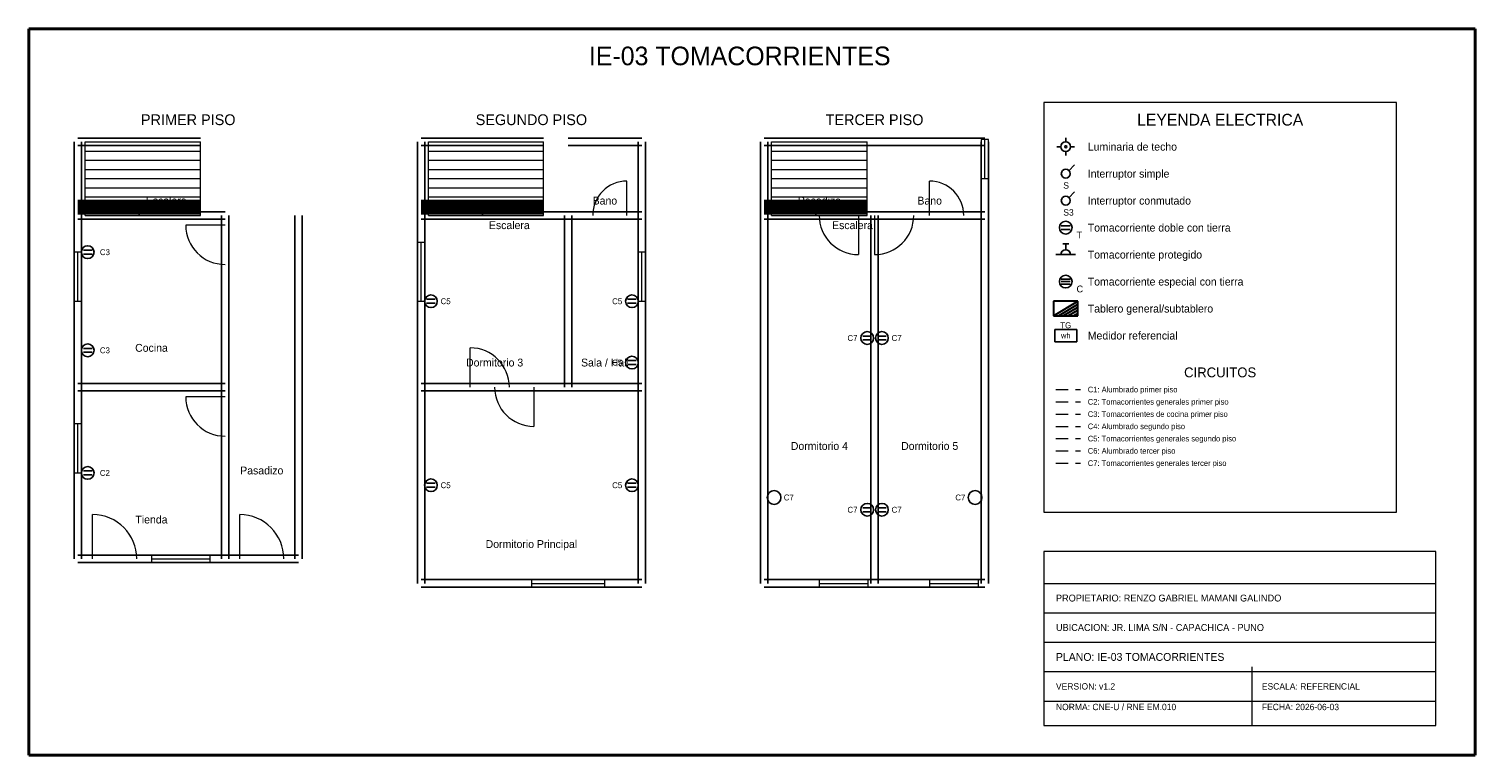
# Model space of a CAD drawing. Header units: metres. Extents: x -1 to 28.5, y -1 to 13.8.
import ezdxf
from ezdxf.enums import TextEntityAlignment as Align

# ---------------------------------------------------------------- set-up
doc = ezdxf.new("R2010")
doc.units = ezdxf.units.M
doc.linetypes.add('DASHED', pattern=[0.4, 0.25, -0.15])
for name, color, linetype, lineweight, true_color in [('ARQ_ESCALERAS', 7, 'CONTINUOUS', 15, 0x787878), ('ARQ_MUROS', 7, 'CONTINUOUS', 25, 0x141414), ('ARQ_PUERTAS', 7, 'CONTINUOUS', 15, 0x787878), ('ARQ_TEXTOS', 7, 'CONTINUOUS', 13, 0x787878), ('ARQ_VENTANAS', 7, 'CONTINUOUS', 15, 0x1496aa), ('ELEC_CIRCUITO_C1', 7, 'DASHED', 20, 0xdc7d19), ('ELEC_CIRCUITO_C2', 7, 'DASHED', 20, 0x2355b4), ('ELEC_CIRCUITO_C3', 7, 'DASHED', 20, 0xc81e1e), ('ELEC_CIRCUITO_C4', 7, 'DASHED', 20, 0xdc7d19), ('ELEC_CIRCUITO_C5', 7, 'DASHED', 20, 0x2355b4), ('ELEC_CIRCUITO_C6', 7, 'DASHED', 20, 0xdc7d19), ('ELEC_CIRCUITO_C7', 7, 'DASHED', 20, 0x2355b4), ('ELEC_INTERRUPTORES', 7, 'CONTINUOUS', 25, 0xdc7d19), ('ELEC_LEYENDA', 7, 'CONTINUOUS', 18, 0x141414), ('ELEC_LUMINARIAS', 7, 'CONTINUOUS', 25, 0xdc7d19), ('ELEC_MEDIDOR', 7, 'CONTINUOUS', 25, 0x1e8246), ('ELEC_ROTULO', 7, 'CONTINUOUS', 20, 0x141414), ('ELEC_TABLEROS', 7, 'CONTINUOUS', 30, 0xc81e1e), ('ELEC_TEXTOS', 7, 'CONTINUOUS', 13, 0x141414), ('ELEC_TOMACORRIENTES', 7, 'CONTINUOUS', 25, 0x2355b4), ('MARCO', 7, 'CONTINUOUS', 40, 0x141414)]:
    doc.layers.add(name, color=color, linetype=linetype, lineweight=lineweight, true_color=true_color)

msp = doc.modelspace()

# ---------------------------------------------------------------- linework, layer by layer
at = {"layer": 'ARQ_ESCALERAS'}
for p, q in [((0.15, 10), (0.15, 11.5)), ((0.15, 11.5), (2.5, 11.5)), ((0.15, 11.312), (2.5, 11.312)), ((2.5, 10), (2.5, 11.5)), ((7.15, 10), (7.15, 11.5)), ((7.15, 11.5), (9.5, 11.5)), ((7.15, 11.312), (9.5, 11.312)), ((9.5, 10), (9.5, 11.5)), ((14.15, 10), (14.15, 11.5)), ((14.15, 11.5), (16.1, 11.5)), ((14.15, 11.312), (16.1, 11.312)), ((16.1, 10), (16.1, 11.5)), ((0.15, 11.125), (2.5, 11.125)), ((0.15, 10.938), (2.5, 10.938)), ((7.15, 11.125), (9.5, 11.125)), ((7.15, 10.938), (9.5, 10.938)), ((14.15, 11.125), (16.1, 11.125)), ((14.15, 10.938), (16.1, 10.938)), ((0.15, 10.75), (2.5, 10.75)), ((7.15, 10.75), (9.5, 10.75)), ((14.15, 10.75), (16.1, 10.75)), ((0.15, 10.562), (2.5, 10.562)), ((0.15, 10.375), (2.5, 10.375)), ((7.15, 10.562), (9.5, 10.562)), ((7.15, 10.375), (9.5, 10.375)), ((14.15, 10.562), (16.1, 10.562)), ((14.15, 10.375), (16.1, 10.375)), ((0.15, 10.188), (2.5, 10.188)), ((7.15, 10.188), (9.5, 10.188)), ((14.15, 10.188), (16.1, 10.188)), ((0.15, 10), (2.5, 10)), ((7.15, 10), (9.5, 10)), ((14.15, 10), (16.1, 10))]:
    msp.add_line(p, q, dxfattribs=at)
at = {"layer": 'ARQ_MUROS'}
for p, q in [((0, 11.575), (2.5, 11.575)), ((7, 11.575), (9.5, 11.575)), ((10, 11.575), (11.5, 11.575)), ((14, 11.575), (16.1, 11.575)), ((14, 11.575), (16.25, 11.575)), ((16.25, 11.575), (18.5, 11.575)), ((-0.075, 10), (-0.075, 11.5)), ((0, 11.425), (2.5, 11.425)), ((0.075, 10), (0.075, 11.5)), ((6.925, 10), (6.925, 11.5)), ((7, 11.425), (9.5, 11.425)), ((7.075, 10), (7.075, 11.5)), ((10, 11.425), (11.5, 11.425)), ((11.425, 10), (11.425, 11.5)), ((11.575, 10), (11.575, 11.5)), ((13.925, 10), (13.925, 11.5)), ((14, 11.425), (16.1, 11.425)), ((14, 11.425), (16.25, 11.425)), ((14.075, 10), (14.075, 11.5)), ((16.25, 11.425), (18.5, 11.425)), ((18.425, 10), (18.425, 11.5)), ((18.575, 10), (18.575, 11.5)), ((0, 10.3), (2.5, 10.3)), ((0, 10.267), (1.25, 10.267)), ((0, 10.233), (1.25, 10.233)), ((0, 10.2), (1.25, 10.2)), ((0, 10.167), (1.25, 10.167)), ((0, 10.133), (1.25, 10.133)), ((0, 10.1), (1.25, 10.1)), ((0, 10.075), (3, 10.075)), ((0, 10.075), (2.5, 10.075)), ((0, 10.067), (1.25, 10.067)), ((0, 10.033), (1.25, 10.033)), ((1.25, 10), (1.25, 10.3)), ((1.25, 10.267), (2.5, 10.267)), ((1.25, 10.233), (2.5, 10.233)), ((1.25, 10.2), (2.5, 10.2)), ((1.25, 10.167), (2.5, 10.167)), ((1.25, 10.133), (2.5, 10.133)), ((1.25, 10.1), (2.5, 10.1)), ((1.25, 10.067), (2.5, 10.067)), ((1.25, 10.033), (2.5, 10.033)), ((7, 10.3), (9.5, 10.3)), ((7, 10.267), (8.25, 10.267)), ((7, 10.233), (8.25, 10.233)), ((7, 10.2), (8.25, 10.2)), ((7, 10.167), (8.25, 10.167)), ((7, 10.133), (8.25, 10.133)), ((7, 10.1), (8.25, 10.1)), ((7, 10.075), (9.5, 10.075)), ((7, 10.075), (10, 10.075)), ((7, 10.067), (8.25, 10.067)), ((7, 10.033), (8.25, 10.033)), ((8.25, 10), (8.25, 10.3)), ((8.25, 10.267), (9.5, 10.267)), ((8.25, 10.233), (9.5, 10.233)), ((8.25, 10.2), (9.5, 10.2)), ((8.25, 10.167), (9.5, 10.167)), ((8.25, 10.133), (9.5, 10.133)), ((8.25, 10.1), (9.5, 10.1)), ((8.25, 10.067), (9.5, 10.067)), ((8.25, 10.033), (9.5, 10.033)), ((10, 10.075), (11.5, 10.075)), ((14, 10.3), (16.1, 10.3)), ((14, 10.267), (15.05, 10.267)), ((14, 10.233), (15.05, 10.233)), ((14, 10.2), (15.05, 10.2)), ((14, 10.167), (15.05, 10.167)), ((14, 10.133), (15.05, 10.133)), ((14, 10.1), (15.05, 10.1)), ((14, 10.075), (16.25, 10.075)), ((14, 10.075), (16.1, 10.075)), ((14, 10.067), (15.05, 10.067)), ((14, 10.033), (15.05, 10.033)), ((15.05, 10), (15.05, 10.3)), ((15.05, 10.267), (16.1, 10.267)), ((15.05, 10.233), (16.1, 10.233)), ((15.05, 10.2), (16.1, 10.2)), ((15.05, 10.167), (16.1, 10.167)), ((15.05, 10.133), (16.1, 10.133)), ((15.05, 10.1), (16.1, 10.1)), ((15.05, 10.067), (16.1, 10.067)), ((15.05, 10.033), (16.1, 10.033)), ((16.25, 10.075), (18.5, 10.075)), ((-0.075, 6.5), (-0.075, 10)), ((0, 9.925), (3, 9.925)), ((0, 9.925), (2.5, 9.925)), ((0.075, 6.5), (0.075, 10)), ((2.925, 6.5), (2.925, 10)), ((2.925, 3), (2.925, 10)), ((3.075, 6.5), (3.075, 10)), ((3.075, 3), (3.075, 10)), ((4.425, 3), (4.425, 10)), ((4.575, 3), (4.575, 10)), ((6.925, 6.5), (6.925, 10)), ((7, 9.925), (9.5, 9.925)), ((7, 9.925), (10, 9.925)), ((7.075, 6.5), (7.075, 10)), ((9.925, 6.5), (9.925, 10)), ((10, 9.925), (11.5, 9.925)), ((10.075, 6.5), (10.075, 10)), ((11.425, 6.5), (11.425, 10)), ((11.575, 6.5), (11.575, 10)), ((13.925, 2.5), (13.925, 10)), ((14, 9.925), (16.25, 9.925)), ((14, 9.925), (16.1, 9.925)), ((14.075, 2.5), (14.075, 10)), ((16.175, 2.5), (16.175, 10)), ((16.25, 9.925), (18.5, 9.925)), ((16.325, 2.5), (16.325, 10)), ((18.425, 2.5), (18.425, 10)), ((18.575, 2.5), (18.575, 10)), ((-0.075, 3), (-0.075, 6.5)), ((0, 6.575), (3, 6.575)), ((0.075, 3), (0.075, 6.5)), ((2.925, 3), (2.925, 6.5)), ((3.075, 3), (3.075, 6.5)), ((6.925, 2.5), (6.925, 6.5)), ((7, 6.575), (10, 6.575)), ((7, 6.575), (11.5, 6.575)), ((7.075, 2.5), (7.075, 6.5)), ((10, 6.575), (11.5, 6.575)), ((11.425, 2.5), (11.425, 6.5)), ((11.575, 2.5), (11.575, 6.5)), ((0, 6.425), (3, 6.425)), ((7, 6.425), (10, 6.425)), ((7, 6.425), (11.5, 6.425)), ((10, 6.425), (11.5, 6.425)), ((0, 3.075), (3, 3.075)), ((3, 3.075), (4.5, 3.075)), ((0, 2.925), (3, 2.925)), ((3, 2.925), (4.5, 2.925)), ((7, 2.575), (11.5, 2.575)), ((7, 2.425), (11.5, 2.425)), ((14, 2.575), (16.25, 2.575)), ((14, 2.425), (16.25, 2.425)), ((16.25, 2.575), (18.5, 2.575)), ((16.25, 2.425), (18.5, 2.425))]:
    msp.add_line(p, q, dxfattribs=at)
at = {"layer": 'ARQ_PUERTAS'}
for p, q in [((11.2, 10), (11.2, 10.7)), ((17.37, 10), (17.37, 10.7)), ((3, 9.8), (2.2, 9.8)), ((15.92, 10), (15.92, 9.2)), ((16.25, 10), (16.25, 9.2)), ((8, 6.5), (8, 7.3)), ((9.3, 6.5), (9.3, 5.7)), ((3, 6.3), (2.2, 6.3)), ((0.3, 3), (0.3, 3.9)), ((3.3, 3), (3.3, 3.9))]:
    msp.add_line(p, q, dxfattribs=at)
for centre, radius, start, end in [((11.2, 10), 0.7, 90, 180), ((17.37, 10), 0.7, 0, 90), ((3, 9.8), 0.8, 180, -90), ((15.92, 10), 0.8, 180, -90), ((16.25, 10), 0.8, -90, 0), ((8, 6.5), 0.8, 0, 90), ((9.3, 6.5), 0.8, 180, -90), ((3, 6.3), 0.8, 180, -90), ((0.3, 3), 0.9, 0, 90), ((3.3, 3), 0.9, 0, 90)]:
    msp.add_arc(centre, radius, start, end, dxfattribs=at)
at = {"layer": 'ARQ_VENTANAS'}
for p, q in [((18.575, 11.55), (18.425, 11.55)), ((18.425, 11.55), (18.425, 10.75)), ((18.5, 10.75), (18.5, 11.55)), ((18.575, 10.75), (18.575, 11.55)), ((18.425, 10.75), (18.575, 10.75)), ((7.075, 9.45), (6.925, 9.45)), ((6.925, 9.45), (6.925, 8.25)), ((7, 8.25), (7, 9.45)), ((7.075, 8.25), (7.075, 9.45)), ((0.075, 9.25), (-0.075, 9.25)), ((-0.075, 9.25), (-0.075, 8.25)), ((0, 8.25), (0, 9.25)), ((0.075, 8.25), (0.075, 9.25)), ((11.575, 9.25), (11.425, 9.25)), ((11.425, 9.25), (11.425, 8.25)), ((11.5, 8.25), (11.5, 9.25)), ((11.575, 8.25), (11.575, 9.25)), ((-0.075, 8.25), (0.075, 8.25)), ((6.925, 8.25), (7.075, 8.25)), ((11.425, 8.25), (11.575, 8.25)), ((0.075, 5.75), (-0.075, 5.75)), ((-0.075, 5.75), (-0.075, 4.75)), ((0, 4.75), (0, 5.75)), ((0.075, 4.75), (0.075, 5.75)), ((-0.075, 4.75), (0.075, 4.75)), ((2.7, 3.075), (1.5, 3.075)), ((1.5, 3.075), (1.5, 2.925)), ((1.5, 3), (2.7, 3)), ((2.7, 2.925), (2.7, 3.075)), ((1.5, 2.925), (2.7, 2.925)), ((10.75, 2.575), (9.25, 2.575)), ((9.25, 2.575), (9.25, 2.425)), ((9.25, 2.5), (10.75, 2.5)), ((9.25, 2.425), (10.75, 2.425)), ((10.75, 2.425), (10.75, 2.575)), ((16.12, 2.575), (15.12, 2.575)), ((15.12, 2.575), (15.12, 2.425)), ((15.12, 2.5), (16.12, 2.5)), ((15.12, 2.425), (16.12, 2.425)), ((16.12, 2.425), (16.12, 2.575)), ((18.37, 2.575), (17.37, 2.575)), ((17.37, 2.575), (17.37, 2.425)), ((17.37, 2.5), (18.37, 2.5)), ((17.37, 2.425), (18.37, 2.425)), ((18.37, 2.425), (18.37, 2.575))]:
    msp.add_line(p, q, dxfattribs=at)
at = {"layer": 'ELEC_CIRCUITO_C1', "linetype": 'DASHED', "true_color": 0xdc7d19}
msp.add_line((19.95, 6.45), (20.45, 6.45), dxfattribs=at)
at = {"layer": 'ELEC_CIRCUITO_C2', "linetype": 'DASHED', "true_color": 0x2355b4}
msp.add_line((19.95, 6.2), (20.45, 6.2), dxfattribs=at)
at = {"layer": 'ELEC_CIRCUITO_C3', "linetype": 'DASHED', "true_color": 0xc81e1e}
msp.add_line((19.95, 5.95), (20.45, 5.95), dxfattribs=at)
at = {"layer": 'ELEC_CIRCUITO_C4', "linetype": 'DASHED', "true_color": 0xdc7d19}
msp.add_line((19.95, 5.7), (20.45, 5.7), dxfattribs=at)
at = {"layer": 'ELEC_CIRCUITO_C5', "linetype": 'DASHED', "true_color": 0x2355b4}
msp.add_line((19.95, 5.45), (20.45, 5.45), dxfattribs=at)
at = {"layer": 'ELEC_CIRCUITO_C6', "linetype": 'DASHED', "true_color": 0xdc7d19}
msp.add_line((19.95, 5.2), (20.45, 5.2), dxfattribs=at)
at = {"layer": 'ELEC_CIRCUITO_C7', "linetype": 'DASHED', "true_color": 0x2355b4}
msp.add_line((19.95, 4.95), (20.45, 4.95), dxfattribs=at)
at = {"layer": 'ELEC_INTERRUPTORES', "true_color": 0xdc7d19}
for p, q in [((20.21, 10.91), (20.33, 11.03)), ((20.21, 10.36), (20.33, 10.48))]:
    msp.add_line(p, q, dxfattribs=at)
for centre in [(20.15, 10.85), (20.15, 10.3)]:
    msp.add_circle(centre, 0.09, dxfattribs=at)
at = {"layer": 'ELEC_LEYENDA', "true_color": 0x141414}
for p, q in [((26.9, 12.3), (19.7, 12.3)), ((19.7, 12.3), (19.7, 3.95)), ((26.9, 3.95), (26.9, 12.3)), ((19.7, 3.95), (26.9, 3.95))]:
    msp.add_line(p, q, dxfattribs=at)
at = {"layer": 'ELEC_LUMINARIAS', "true_color": 0xdc7d19}
for p, q in [((20.15, 11.5), (20.15, 11.58)), ((20.05, 11.4), (19.97, 11.4)), ((20.15, 11.3), (20.15, 11.22)), ((20.25, 11.4), (20.33, 11.4))]:
    msp.add_line(p, q, dxfattribs=at)
for radius in [0.1, 0.02]:
    msp.add_circle((20.15, 11.4), radius, dxfattribs=at)
at = {"layer": 'ELEC_MEDIDOR', "true_color": 0x1e8246}
for p, q in [((20.375, 7.675), (19.925, 7.675)), ((19.925, 7.675), (19.925, 7.425)), ((20.375, 7.425), (20.375, 7.675)), ((19.925, 7.425), (20.375, 7.425))]:
    msp.add_line(p, q, dxfattribs=at)
at = {"layer": 'ELEC_ROTULO', "true_color": 0x141414}
for p, q in [((27.7, 3.15), (19.7, 3.15)), ((19.7, 3.15), (19.7, -0.4)), ((27.7, -0.4), (27.7, 3.15)), ((19.7, 2.5), (27.7, 2.5)), ((19.7, 1.9), (27.7, 1.9)), ((19.7, 1.3), (27.7, 1.3)), ((19.7, 0.7), (27.7, 0.7)), ((23.95, -0.4), (23.95, 0.8)), ((19.7, 0.1), (27.7, 0.1)), ((19.7, -0.4), (27.7, -0.4))]:
    msp.add_line(p, q, dxfattribs=at)
at = {"layer": 'ELEC_TABLEROS', "true_color": 0xc81e1e}
for p, q in [((20.4, 8.25), (19.9, 8.25)), ((19.9, 8.25), (19.9, 7.95)), ((19.9, 7.95), (20.4, 8.25)), ((20, 7.95), (20.4, 8.19)), ((20.1, 7.95), (20.4, 8.13)), ((20.2, 7.95), (20.4, 8.07)), ((20.3, 7.95), (20.4, 8.01)), ((20.4, 7.95), (20.4, 8.25)), ((20.4, 7.95), (20.4, 8.25)), ((19.9, 7.95), (20.4, 7.95)), ((19.9, 7.95), (20.4, 7.95))]:
    msp.add_line(p, q, dxfattribs=at)
at = {"layer": 'ELEC_TOMACORRIENTES', "true_color": 0x2355b4}
for p, q in [((20.06, 9.79), (20.24, 9.79)), ((20.06, 9.71), (20.24, 9.71)), ((19.95, 9.2), (20.35, 9.2)), ((20.09, 9.42), (20.21, 9.42)), ((20.15, 9.3), (20.15, 9.42)), ((7.11, 8.29), (7.29, 8.29)), ((11.21, 8.29), (11.39, 8.29)), ((7.11, 8.21), (7.29, 8.21)), ((11.21, 8.21), (11.39, 8.21)), ((16.01, 7.54), (16.19, 7.54)), ((16.01, 7.46), (16.19, 7.46)), ((16.31, 7.54), (16.49, 7.54)), ((16.31, 7.46), (16.49, 7.46)), ((11.21, 7.04), (11.39, 7.04)), ((11.21, 6.96), (11.39, 6.96)), ((0.11, 4.79), (0.29, 4.79)), ((0.11, 4.71), (0.29, 4.71)), ((7.11, 4.54), (7.29, 4.54)), ((7.11, 4.46), (7.29, 4.46)), ((11.21, 4.54), (11.39, 4.54)), ((11.21, 4.46), (11.39, 4.46)), ((16.01, 4.04), (16.19, 4.04)), ((16.01, 3.96), (16.19, 3.96)), ((16.31, 4.04), (16.49, 4.04)), ((16.31, 3.96), (16.49, 3.96))]:
    msp.add_line(p, q, dxfattribs=at)
at = {"layer": 'ELEC_TOMACORRIENTES', "true_color": 0xc81e1e}
for p, q in [((0.11, 9.29), (0.29, 9.29)), ((0.11, 9.21), (0.29, 9.21)), ((20.06, 8.7), (20.24, 8.7)), ((20.06, 8.65), (20.24, 8.65)), ((20.06, 8.6), (20.24, 8.6)), ((0.11, 7.29), (0.29, 7.29)), ((0.11, 7.21), (0.29, 7.21))]:
    msp.add_line(p, q, dxfattribs=at)
at = {"layer": 'ELEC_TOMACORRIENTES', "true_color": 0x2355b4}
for centre, radius in [((20.15, 9.75), 0.13), ((7.2, 8.25), 0.13), ((11.3, 8.25), 0.13), ((16.1, 7.5), 0.13), ((16.4, 7.5), 0.13), ((11.3, 7), 0.13), ((0.2, 4.75), 0.13), ((7.2, 4.5), 0.13), ((11.3, 4.5), 0.13), ((14.2, 4.25), 0.14), ((16.1, 4), 0.13), ((16.4, 4), 0.13), ((18.3, 4.25), 0.14)]:
    msp.add_circle(centre, radius, dxfattribs=at)
at = {"layer": 'ELEC_TOMACORRIENTES', "true_color": 0xc81e1e}
for centre in [(0.2, 9.25), (20.15, 8.65), (0.2, 7.25)]:
    msp.add_circle(centre, 0.13, dxfattribs=at)
at = {"layer": 'ELEC_TOMACORRIENTES', "true_color": 0x2355b4}
msp.add_arc((20.15, 9.2), 0.1, 0, 180, dxfattribs=at)
at = {"layer": 'MARCO', "true_color": 0x141414}
for p, q in [((28.5, 13.8), (-1, 13.8)), ((-1, 13.8), (-1, -1)), ((28.5, -1), (28.5, 13.8)), ((-1, -1), (28.5, -1))]:
    msp.add_line(p, q, dxfattribs=at)

# ---------------------------------------------------------------- texts
at = {"layer": 'ARQ_TEXTOS'}
for s, p in [('Escalera', (1.8, 10.3)), ('Bano', (10.75, 10.3)), ('Pasadizo', (15.125, 10.3)), ('Bano', (17.375, 10.3)), ('Escalera', (8.8, 9.8)), ('Escalera', (15.8, 9.8)), ('Cocina', (1.5, 7.3)), ('Dormitorio 3', (8.5, 7)), ('Sala / Hall', (10.75, 7)), ('Dormitorio 4', (15.125, 5.3)), ('Dormitorio 5', (17.375, 5.3)), ('Pasadizo', (3.75, 4.8)), ('Tienda', (1.5, 3.8)), ('Dormitorio Principal', (9.25, 3.3))]:
    msp.add_text(s, height=0.16, dxfattribs=at).set_placement(p, align=Align.MIDDLE_CENTER)
at = {"layer": 'ELEC_INTERRUPTORES'}
for s, p in [('S', (20.1, 10.61)), ('S3', (20.1, 10.06))]:
    msp.add_text(s, height=0.13, dxfattribs=at).set_placement(p, align=Align.MIDDLE_LEFT)
at = {"layer": 'ELEC_LEYENDA'}
for s, height, p in [('LEYENDA ELECTRICA', 0.24, (23.3, 11.95)), ('CIRCUITOS', 0.2, (23.3, 6.8))]:
    msp.add_text(s, height=height, dxfattribs=at).set_placement(p, align=Align.MIDDLE_CENTER)
for s, height, p in [('Luminaria de techo', 0.16, (20.6, 11.4)), ('Interruptor simple', 0.16, (20.6, 10.85)), ('Interruptor conmutado', 0.16, (20.6, 10.3)), ('Tomacorriente doble con tierra', 0.16, (20.6, 9.75)), ('Tomacorriente protegido', 0.16, (20.6, 9.2)), ('Tomacorriente especial con tierra', 0.16, (20.6, 8.65)), ('Tablero general/subtablero', 0.16, (20.6, 8.1)), ('Medidor referencial', 0.16, (20.6, 7.55)), ('C1: Alumbrado primer piso', 0.115, (20.6, 6.45)), ('C2: Tomacorrientes generales primer piso', 0.115, (20.6, 6.2)), ('C3: Tomacorrientes de cocina primer piso', 0.115, (20.6, 5.95)), ('C4: Alumbrado segundo piso', 0.115, (20.6, 5.7)), ('C5: Tomacorrientes generales segundo piso', 0.115, (20.6, 5.45)), ('C6: Alumbrado tercer piso', 0.115, (20.6, 5.2)), ('C7: Tomacorrientes generales tercer piso', 0.115, (20.6, 4.95))]:
    msp.add_text(s, height=height, dxfattribs=at).set_placement(p, align=Align.MIDDLE_LEFT)
at = {"layer": 'ELEC_MEDIDOR'}
msp.add_text('wh', height=0.11, dxfattribs=at).set_placement((20.15, 7.55), align=Align.MIDDLE_CENTER)
at = {"layer": 'ELEC_ROTULO'}
msp.add_text('IE-03 TOMACORRIENTES', height=0.38, dxfattribs=at).set_placement((13.5, 13.25), align=Align.MIDDLE_CENTER)
for s, height, p in [('PROPIETARIO: RENZO GABRIEL MAMANI GALINDO', 0.14, (19.95, 2.2)), ('UBICACION: JR. LIMA S/N - CAPACHICA - PUNO', 0.14, (19.95, 1.6)), ('PLANO: IE-03 TOMACORRIENTES', 0.16, (19.95, 1)), ('VERSION: v1.2', 0.13, (19.95, 0.4)), ('ESCALA: REFERENCIAL', 0.13, (24.15, 0.4)), ('NORMA: CNE-U / RNE EM.010', 0.13, (19.95, -0.02)), ('FECHA: 2026-06-03', 0.13, (24.15, -0.02))]:
    msp.add_text(s, height=height, dxfattribs=at).set_placement(p, align=Align.MIDDLE_LEFT)
at = {"layer": 'ELEC_TABLEROS'}
msp.add_text('TG', height=0.12, dxfattribs=at).set_placement((20.15, 7.76), align=Align.MIDDLE_CENTER)
at = {"layer": 'ELEC_TEXTOS'}
for s, height, p in [('PRIMER PISO', 0.22, (2.25, 11.95)), ('SEGUNDO PISO', 0.22, (9.25, 11.95)), ('TERCER PISO', 0.22, (16.25, 11.95)), ('C3', 0.12, (0.55, 9.25)), ('C5', 0.12, (7.5, 8.25)), ('C5', 0.12, (11, 8.25)), ('C7', 0.12, (15.8, 7.5)), ('C7', 0.12, (16.7, 7.5)), ('C3', 0.12, (0.55, 7.25)), ('C5', 0.12, (11, 7)), ('C2', 0.12, (0.55, 4.75)), ('C5', 0.12, (7.5, 4.5)), ('C5', 0.12, (11, 4.5)), ('C7', 0.12, (14.5, 4.25)), ('C7', 0.12, (18, 4.25)), ('C7', 0.12, (15.8, 4)), ('C7', 0.12, (16.7, 4))]:
    msp.add_text(s, height=height, dxfattribs=at).set_placement(p, align=Align.MIDDLE_CENTER)
at = {"layer": 'ELEC_TOMACORRIENTES'}
for s, p in [('T', (20.37, 9.6)), ('C', (20.37, 8.5))]:
    msp.add_text(s, height=0.14, dxfattribs=at).set_placement(p, align=Align.MIDDLE_LEFT)

doc.saveas('drawing.dxf')
